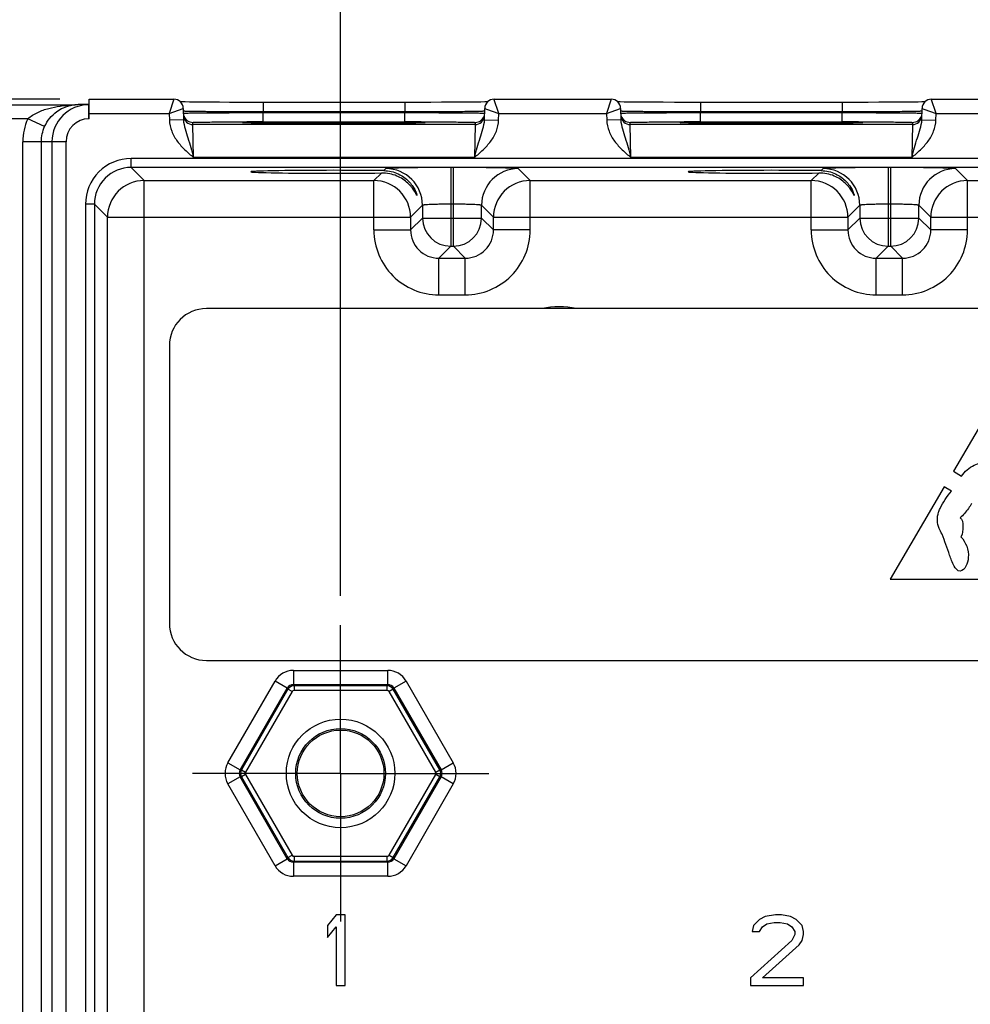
# Model space of a CAD drawing. Header units: inches. Extents: x 0 to 34, y 0 to 22.
# Tile 21 of 97: x 6.5 to 8.5, y 16 to 18.1. Entities that reach past the tile are written whole.
import ezdxf

# ---------------------------------------------------------------- set-up
doc = ezdxf.new("R2010")
doc.units = ezdxf.units.IN
doc.header["$LTSCALE"] = 1.87
doc.header["$MEASUREMENT"] = 0
doc.linetypes.add('CENTER', pattern=[0.6, 0.375, -0.075, 0.075, -0.075])
doc.layers.get('0').update_dxf_attribs({"linetype": 'CONTINUOUS'})
for name, color, linetype in [('02___PRT_ALL_AXES', 7, 'CONTINUOUS'), ('COSMETIC', 7, 'CONTINUOUS'), ('DATUMCURVES', 7, 'CONTINUOUS'), ('DIMENSIONS', 7, 'CONTINUOUS')]:
    doc.layers.add(name, color=color, linetype=linetype)
doc.styles.get("Standard").update_dxf_attribs({"font": 'txt', "width": 0.8})
doc.dimstyles.new('DIMSTYLE_1', dxfattribs={"dimtxt": 0.125, "dimasz": 0.18, "dimexe": 0.125, "dimexo": 0.0625, "dimgap": 0.09, "dimtad": 0, "dimtih": 1, "dimtoh": 1, "dimzin": 4, "dimdsep": 46, "dimtxsty": 'STANDARD', "dimblk": '_FILLED', "dimblk1": '_FILLED', "dimblk2": '_FILLED', "dimcen": 0.09, "dimadec": 0, "dimazin": 0, "dimtp": 0.001, "dimtm": 0.001, "dimtfac": 1, "dimtofl": 0, "dimtmove": 0, "dimatfit": 3, "dimldrblk": '_FILLED', "dimfxl": 1, "dimtolj": 1, "dimtzin": 4, "dimarcsym": 0})

# ---------------------------------------------------------------- blocks, each defined once
blk = doc.blocks.new('*D6')
at = {"layer": 'DIMENSIONS', "color": 2, "linetype": 'CONTINUOUS'}
blk.add_line((6.5686, 17.8816), (3.3074, 17.8816), dxfattribs=at)
at = {"layer": 'DIMENSIONS', "color": 2, "linetype": 'CONTINUOUS', "insert": (3.2449, 17.9441), "char_height": 0.125, "width": 1.125, "attachment_point": 3, "line_spacing_factor": 0.9}
blk.add_mtext('3.47{\\Ftxt.shx;\\W1.000000;\\H0.125000; }[88.1]', dxfattribs=at)
blk = doc.blocks.new('_FILLED')
at = {"color": 0, "linetype": 'BYBLOCK'}
blk.add_solid([(0, 0), (-1, 0.174), (-1, -0.174)], dxfattribs=at)
blk = doc.blocks.new('*D13')
at = {"layer": 'DIMENSIONS', "color": 2, "linetype": 'CONTINUOUS'}
blk.add_line((7.1657, 16.8258), (7.1657, 18.5573), dxfattribs=at)
at = {"layer": 'DIMENSIONS', "color": 2, "linetype": 'CONTINUOUS', "insert": (7.1032, 18.6198), "char_height": 0.125, "width": 1.125, "attachment_point": 1, "rotation": 90, "line_spacing_factor": 0.9}
blk.add_mtext('3.17{\\Ftxt.shx;\\W1.000000;\\H0.125000; }[80.5]', dxfattribs=at)
blk = doc.blocks.new('*D14')
at = {"layer": 'DIMENSIONS', "color": 2, "linetype": 'CONTINUOUS'}
blk.add_line((13.6658, 16.7838), (13.6658, 18.5573), dxfattribs=at)
at = {"layer": 'DIMENSIONS', "color": 2, "linetype": 'CONTINUOUS', "insert": (13.6033, 18.6198), "char_height": 0.125, "width": 1.225, "attachment_point": 1, "rotation": 90, "line_spacing_factor": 0.9}
blk.add_mtext('9.67{\\Ftxt.shx;\\W1.000000;\\H0.125000; }[245.6]', dxfattribs=at)
blk = doc.blocks.new('*D15')
at = {"layer": 'DIMENSIONS', "color": 2, "linetype": 'CONTINUOUS'}
blk.add_line((18.8868, 16.7838), (18.8868, 18.5573), dxfattribs=at)
at = {"layer": 'DIMENSIONS', "color": 2, "linetype": 'CONTINUOUS', "insert": (18.8243, 18.6198), "char_height": 0.125, "width": 1.325, "attachment_point": 1, "rotation": 90, "line_spacing_factor": 0.9}
blk.add_mtext('14.89{\\Ftxt.shx;\\W1.000000;\\H0.125000; }[378.3]', dxfattribs=at)

msp = doc.modelspace()

# ---------------------------------------------------------------- linework, layer by layer
at = {"color": 7, "linetype": 'CONTINUOUS'}
for p, q in [((6.6311, 17.8401), (6.6311, 17.8816)), ((6.6311, 17.8816), (6.8113, 17.8816)), ((6.8113, 17.8816), (6.8015, 17.8516)), ((7.5021, 17.8516), (7.492, 17.8823)), ((7.4923, 17.8816), (7.7413, 17.8816)), ((7.7413, 17.8816), (7.7315, 17.8516)), ((8.4321, 17.8516), (8.422, 17.8823)), ((8.4223, 17.8816), (8.6713, 17.8816)), ((4.1113, 17.8698), (6.5991, 17.8698)), ((6.5934, 17.8696), (6.5991, 17.8698)), ((6.5991, 17.8698), (6.601, 17.8698)), ((6.6306, 17.8701), (6.6075, 17.8701)), ((6.6306, 17.8401), (6.6306, 17.8701)), ((6.8015, 17.8516), (6.8312, 17.8619)), ((6.8273, 17.8759), (6.8252, 17.8759)), ((6.8351, 17.8758), (6.8273, 17.8759)), ((6.8313, 17.8619), (6.8317, 17.838)), ((6.8446, 17.8756), (6.8351, 17.8758)), ((6.8572, 17.8755), (6.8446, 17.8756)), ((6.872, 17.8754), (6.8572, 17.8755)), ((6.889, 17.8752), (6.872, 17.8754)), ((6.9082, 17.8751), (6.889, 17.8752)), ((6.9295, 17.875), (6.9082, 17.8751)), ((6.9725, 17.8749), (6.9461, 17.875)), ((6.9981, 17.8749), (6.9725, 17.8749)), ((7.3089, 17.8749), (6.9981, 17.8749)), ((7.0014, 17.8749), (7.0014, 17.8553)), ((7.3022, 17.8749), (7.3022, 17.8553)), ((7.3327, 17.8749), (7.3089, 17.8749)), ((7.3577, 17.875), (7.3327, 17.8749)), ((7.3807, 17.8751), (7.3577, 17.875)), ((7.4035, 17.8752), (7.3807, 17.8751)), ((7.4234, 17.8753), (7.4035, 17.8752)), ((7.439, 17.8754), (7.4234, 17.8753)), ((7.4532, 17.8756), (7.439, 17.8754)), ((7.4638, 17.8757), (7.4532, 17.8756)), ((7.4722, 17.8758), (7.4638, 17.8757)), ((7.4719, 17.838), (7.4723, 17.8619)), ((7.4784, 17.8759), (7.4722, 17.8758)), ((7.4723, 17.8619), (7.4761, 17.8606)), ((7.4761, 17.8606), (7.5021, 17.8516)), ((7.7315, 17.8516), (7.7612, 17.8619)), ((7.7602, 17.8758), (7.7552, 17.8759)), ((7.7686, 17.8757), (7.7602, 17.8758)), ((7.7613, 17.8619), (7.7617, 17.838)), ((7.78, 17.8756), (7.7686, 17.8757)), ((7.7936, 17.8754), (7.78, 17.8756)), ((7.8095, 17.8753), (7.7936, 17.8754)), ((7.8275, 17.8752), (7.8095, 17.8753)), ((7.8476, 17.8751), (7.8275, 17.8752)), ((7.9025, 17.8749), (7.8761, 17.875)), ((7.9281, 17.8749), (7.9025, 17.8749)), ((8.2389, 17.8749), (7.9281, 17.8749)), ((7.9314, 17.8749), (7.9314, 17.8553)), ((8.2322, 17.8749), (8.2322, 17.8553)), ((8.2627, 17.8749), (8.2389, 17.8749)), ((8.2877, 17.875), (8.2627, 17.8749)), ((8.3107, 17.8751), (8.2877, 17.875)), ((8.3335, 17.8752), (8.3107, 17.8751)), ((8.3534, 17.8753), (8.3335, 17.8752)), ((8.369, 17.8754), (8.3534, 17.8753)), ((8.3832, 17.8756), (8.369, 17.8754)), ((8.3938, 17.8757), (8.3832, 17.8756)), ((8.4022, 17.8758), (8.3938, 17.8757)), ((8.4019, 17.838), (8.4023, 17.8619)), ((8.4084, 17.8759), (8.4022, 17.8758)), ((8.4023, 17.8619), (8.4061, 17.8606)), ((8.4061, 17.8606), (8.4321, 17.8516)), ((6.5005, 17.8398), (4.1113, 17.8398)), ((6.5364, 17.8236), (6.5005, 17.8398)), ((6.6311, 17.8401), (6.6306, 17.8401)), ((6.6311, 17.8516), (6.8015, 17.8516)), ((6.8015, 17.8516), (6.8017, 17.8374)), ((6.8317, 17.838), (6.8017, 17.8374)), ((7.0014, 17.8553), (7.0014, 17.8533)), ((7.0014, 17.8553), (7.3022, 17.8553)), ((7.0014, 17.8337), (7.0014, 17.8533)), ((7.0014, 17.8533), (7.3021, 17.8533)), ((7.3022, 17.8553), (7.3021, 17.8533)), ((7.3021, 17.8337), (7.3021, 17.8533)), ((7.4719, 17.838), (7.5018, 17.8374)), ((7.5018, 17.8374), (7.5021, 17.8516)), ((7.5021, 17.8516), (7.7315, 17.8516)), ((7.7315, 17.8516), (7.7317, 17.8374)), ((7.7617, 17.838), (7.7317, 17.8374)), ((7.9314, 17.8553), (7.9314, 17.8533)), ((7.9314, 17.8553), (8.2322, 17.8553)), ((7.9314, 17.8337), (7.9314, 17.8533)), ((7.9314, 17.8533), (8.2321, 17.8533)), ((8.2322, 17.8553), (8.2321, 17.8533)), ((8.2321, 17.8337), (8.2321, 17.8533)), ((8.4019, 17.838), (8.4318, 17.8374)), ((8.4318, 17.8374), (8.4321, 17.8516)), ((8.4321, 17.8516), (8.6615, 17.8516)), ((6.8515, 17.8277), (6.8515, 17.8324)), ((7.452, 17.8277), (6.8515, 17.8277)), ((6.8531, 17.7577), (6.8515, 17.8277)), ((6.9608, 17.8316), (6.9606, 17.8316)), ((6.961, 17.8316), (6.9608, 17.8316)), ((6.9614, 17.8315), (6.961, 17.8316)), ((6.9619, 17.8315), (6.9614, 17.8315)), ((6.9626, 17.8315), (6.9619, 17.8315)), ((6.9636, 17.8314), (6.9626, 17.8315)), ((6.9652, 17.8314), (6.9636, 17.8314)), ((6.9676, 17.8313), (6.9652, 17.8314)), ((6.9709, 17.8312), (6.9676, 17.8313)), ((6.9768, 17.8311), (6.9709, 17.8312)), ((6.9849, 17.831), (6.9768, 17.8311)), ((6.9957, 17.8308), (6.9849, 17.831)), ((7.0088, 17.8307), (6.9957, 17.8308)), ((7.0014, 17.8337), (7.3021, 17.8337)), ((7.0243, 17.8306), (7.0088, 17.8307)), ((7.0424, 17.8304), (7.0243, 17.8306)), ((7.063, 17.8303), (7.0424, 17.8304)), ((7.0863, 17.8302), (7.063, 17.8303)), ((7.09, 17.8302), (7.0648, 17.8303)), ((7.1101, 17.8302), (7.0863, 17.8302)), ((7.0909, 17.8302), (7.09, 17.8302)), ((7.1359, 17.8301), (7.1101, 17.8302)), ((7.1645, 17.8301), (7.1359, 17.8301)), ((7.19, 17.8302), (7.1645, 17.8301)), ((7.2141, 17.8302), (7.19, 17.8302)), ((7.2136, 17.8302), (7.2058, 17.8302)), ((7.2144, 17.8302), (7.2136, 17.8302)), ((7.2365, 17.8303), (7.2141, 17.8302)), ((7.257, 17.8304), (7.2365, 17.8303)), ((7.2727, 17.8305), (7.257, 17.8304)), ((7.289, 17.8306), (7.2727, 17.8305)), ((7.3029, 17.8308), (7.289, 17.8306)), ((7.3146, 17.8309), (7.3029, 17.8308)), ((7.3241, 17.8311), (7.3146, 17.8309)), ((7.3311, 17.8312), (7.3241, 17.8311)), ((7.3353, 17.8313), (7.3311, 17.8312)), ((7.3378, 17.8314), (7.3353, 17.8313)), ((7.3395, 17.8314), (7.3378, 17.8314)), ((7.3407, 17.8315), (7.3395, 17.8314)), ((7.3415, 17.8315), (7.3407, 17.8315)), ((7.342, 17.8315), (7.3415, 17.8315)), ((7.3425, 17.8316), (7.342, 17.8315)), ((7.3427, 17.8316), (7.3425, 17.8316)), ((7.3429, 17.8316), (7.3427, 17.8316)), ((7.3431, 17.8316), (7.3429, 17.8316)), ((7.3432, 17.8316), (7.3431, 17.8316)), ((7.452, 17.8277), (7.4504, 17.7577)), ((7.4521, 17.8324), (7.452, 17.8277)), ((7.7815, 17.8277), (7.7815, 17.8324)), ((8.382, 17.8277), (7.7815, 17.8277)), ((7.7831, 17.7577), (7.7815, 17.8277)), ((7.8908, 17.8316), (7.8906, 17.8316)), ((7.891, 17.8316), (7.8908, 17.8316)), ((7.8914, 17.8315), (7.891, 17.8316)), ((7.8919, 17.8315), (7.8914, 17.8315)), ((7.8926, 17.8315), (7.8919, 17.8315)), ((7.8936, 17.8314), (7.8926, 17.8315)), ((7.8952, 17.8314), (7.8936, 17.8314)), ((7.8976, 17.8313), (7.8952, 17.8314)), ((7.9009, 17.8312), (7.8976, 17.8313)), ((7.9068, 17.8311), (7.9009, 17.8312)), ((7.9149, 17.831), (7.9068, 17.8311)), ((7.9257, 17.8308), (7.9149, 17.831)), ((7.9388, 17.8307), (7.9257, 17.8308)), ((7.9314, 17.8337), (8.2321, 17.8337)), ((7.9543, 17.8306), (7.9388, 17.8307)), ((7.9724, 17.8304), (7.9543, 17.8306)), ((7.993, 17.8303), (7.9724, 17.8304)), ((8.0163, 17.8302), (7.993, 17.8303)), ((8.02, 17.8302), (7.9948, 17.8303)), ((8.0401, 17.8302), (8.0163, 17.8302)), ((8.0209, 17.8302), (8.02, 17.8302)), ((8.0659, 17.8301), (8.0401, 17.8302)), ((8.0907, 17.8301), (8.0659, 17.8301)), ((8.1164, 17.8302), (8.0907, 17.8301)), ((8.1408, 17.8302), (8.1164, 17.8302)), ((8.1436, 17.8302), (8.1358, 17.8302)), ((8.1635, 17.8303), (8.1408, 17.8302)), ((8.1444, 17.8302), (8.1436, 17.8302)), ((8.1842, 17.8304), (8.1635, 17.8303)), ((8.204, 17.8305), (8.1842, 17.8304)), ((8.2329, 17.8308), (8.219, 17.8306)), ((8.2446, 17.8309), (8.2329, 17.8308)), ((8.2541, 17.8311), (8.2446, 17.8309)), ((8.2611, 17.8312), (8.2541, 17.8311)), ((8.2653, 17.8313), (8.2611, 17.8312)), ((8.2678, 17.8314), (8.2653, 17.8313)), ((8.2695, 17.8314), (8.2678, 17.8314)), ((8.2707, 17.8315), (8.2695, 17.8314)), ((8.2715, 17.8315), (8.2707, 17.8315)), ((8.272, 17.8315), (8.2715, 17.8315)), ((8.2725, 17.8316), (8.272, 17.8315)), ((8.2727, 17.8316), (8.2725, 17.8316)), ((8.2729, 17.8316), (8.2727, 17.8316)), ((8.2731, 17.8316), (8.2729, 17.8316)), ((8.2732, 17.8316), (8.2731, 17.8316)), ((8.382, 17.8277), (8.3804, 17.7577)), ((8.3821, 17.8324), (8.382, 17.8277)), ((6.4901, 14.5034), (6.4901, 17.7913)), ((6.5295, 17.7913), (6.4901, 17.7913)), ((6.5295, 14.5034), (6.5295, 17.7913)), ((6.5518, 17.7913), (6.5295, 17.7913)), ((6.5518, 17.7913), (6.5518, 14.5034)), ((6.5818, 17.7913), (6.5518, 17.7913)), ((6.5818, 17.7913), (6.5818, 14.5034)), ((6.7202, 17.7365), (6.7202, 17.7555)), ((19.6905, 17.7555), (6.7202, 17.7555)), ((7.4504, 17.7577), (6.8531, 17.7577)), ((8.3804, 17.7577), (7.7831, 17.7577)), ((6.748, 17.7087), (6.7202, 17.7365)), ((19.6905, 17.7365), (6.7202, 17.7365)), ((7.262, 17.7341), (7.2578, 17.7298)), ((7.4, 17.7364), (7.4, 17.5691)), ((7.4056, 17.7364), (7.4, 17.7364)), ((7.4056, 17.5691), (7.4056, 17.7364)), ((7.5689, 17.7087), (7.5435, 17.7341)), ((8.192, 17.7341), (8.1878, 17.7298)), ((8.33, 17.7364), (8.33, 17.5691)), ((8.3356, 17.7364), (8.33, 17.7364)), ((8.3356, 17.5691), (8.3356, 17.7364)), ((8.4989, 17.7087), (8.4735, 17.7341)), ((7.2528, 17.7248), (7.2366, 17.7087)), ((8.1828, 17.7248), (8.1666, 17.7087)), ((6.748, 14.586), (6.748, 17.7087)), ((6.748, 17.7087), (7.2366, 17.7087)), ((7.2366, 17.6037), (7.2366, 17.7087)), ((7.5689, 17.6037), (7.5689, 17.7087)), ((7.5689, 17.7087), (8.1666, 17.7087)), ((8.1666, 17.6037), (8.1666, 17.7087)), ((8.4989, 17.6037), (8.4989, 17.7087)), ((8.4989, 17.7087), (9.0966, 17.7087)), ((6.6232, 17.6585), (6.6232, 14.6362)), ((6.6422, 17.6585), (6.6232, 17.6585)), ((6.6422, 17.6585), (6.6422, 14.6362)), ((6.67, 17.6307), (6.6422, 17.6585)), ((7.34, 17.6561), (7.3146, 17.6307)), ((7.34, 17.6561), (7.34, 17.6291)), ((7.4056, 17.6585), (7.4, 17.6585)), ((7.4656, 17.6291), (7.4656, 17.6561)), ((7.4909, 17.6307), (7.4656, 17.6561)), ((8.27, 17.6561), (8.2446, 17.6307)), ((8.27, 17.6561), (8.27, 17.6291)), ((8.3356, 17.6585), (8.33, 17.6585)), ((8.3956, 17.6291), (8.3956, 17.6561)), ((8.4209, 17.6307), (8.3956, 17.6561)), ((6.67, 14.664), (6.67, 17.6307)), ((6.67, 17.6307), (7.3146, 17.6307)), ((7.3146, 17.6307), (7.3146, 17.6037)), ((7.34, 17.6291), (7.3146, 17.6037)), ((7.34, 17.6291), (7.4656, 17.6291)), ((7.4656, 17.6291), (7.4909, 17.6037)), ((7.4909, 17.6037), (7.4909, 17.6307)), ((7.4909, 17.6307), (8.2446, 17.6307)), ((8.2446, 17.6307), (8.2446, 17.6037)), ((8.27, 17.6291), (8.2446, 17.6037)), ((8.27, 17.6291), (8.3956, 17.6291)), ((8.3956, 17.6291), (8.4209, 17.6037)), ((8.4209, 17.6037), (8.4209, 17.6307)), ((8.4209, 17.6307), (9.1746, 17.6307)), ((7.2366, 17.6037), (7.3146, 17.6037)), ((7.5689, 17.6037), (7.4909, 17.6037)), ((8.1666, 17.6037), (8.2446, 17.6037)), ((8.4989, 17.6037), (8.4209, 17.6037)), ((7.4, 17.5691), (7.3746, 17.5437)), ((7.4, 17.5691), (7.4056, 17.5691)), ((7.4056, 17.5691), (7.4309, 17.5437)), ((8.33, 17.5691), (8.3046, 17.5437)), ((8.33, 17.5691), (8.3356, 17.5691)), ((8.3356, 17.5691), (8.3609, 17.5437)), ((7.3746, 17.4657), (7.3746, 17.5437)), ((7.3746, 17.5437), (7.4309, 17.5437)), ((7.4309, 17.4657), (7.4309, 17.5437)), ((8.3046, 17.4657), (8.3046, 17.5437)), ((8.3046, 17.5437), (8.3609, 17.5437)), ((8.3609, 17.4657), (8.3609, 17.5437)), ((7.3746, 17.4657), (7.4309, 17.4657)), ((8.3046, 17.4657), (8.3609, 17.4657)), ((19.5469, 17.4365), (6.8803, 17.4365)), ((6.8016, 17.3577), (6.8016, 16.7672)), ((6.8803, 16.6885), (19.5469, 16.6885)), ((7.0654, 16.6672), (7.0654, 16.6372)), ((7.0654, 16.6672), (7.2661, 16.6672)), ((7.2661, 16.6372), (7.2661, 16.6672)), ((6.9261, 16.4708), (7.0265, 16.6447)), ((7.0524, 16.6297), (7.0265, 16.6447)), ((7.3051, 16.6447), (7.2791, 16.6297)), ((7.3051, 16.6447), (7.4055, 16.4708)), ((6.9521, 16.4558), (7.0524, 16.6297)), ((7.0539, 16.6272), (6.9549, 16.4558)), ((7.0625, 16.6222), (6.9636, 16.4508)), ((7.0524, 16.6297), (7.0539, 16.6272)), ((7.0625, 16.6222), (7.0539, 16.6272)), ((7.0654, 16.6372), (7.0669, 16.6347)), ((7.0654, 16.6372), (7.2661, 16.6372)), ((7.0669, 16.6347), (7.0669, 16.6247)), ((7.2647, 16.6347), (7.0669, 16.6347)), ((7.2647, 16.6247), (7.0669, 16.6247)), ((7.2661, 16.6372), (7.2647, 16.6347)), ((7.2647, 16.6247), (7.2647, 16.6347)), ((7.2777, 16.6272), (7.269, 16.6222)), ((7.368, 16.4508), (7.269, 16.6222)), ((7.2791, 16.6297), (7.2777, 16.6272)), ((7.3766, 16.4558), (7.2777, 16.6272)), ((7.2791, 16.6297), (7.3795, 16.4558)), ((6.9261, 16.4708), (6.9521, 16.4558)), ((6.9521, 16.4558), (6.9549, 16.4558)), ((6.9549, 16.4558), (6.9636, 16.4508)), ((7.368, 16.4508), (7.3766, 16.4558)), ((7.3795, 16.4558), (7.3766, 16.4558)), ((7.3795, 16.4558), (7.4055, 16.4708)), ((6.9521, 16.4409), (6.9261, 16.4259)), ((7.0524, 16.267), (6.9521, 16.4409)), ((6.9521, 16.4409), (6.9549, 16.4409)), ((6.9636, 16.4458), (6.9549, 16.4409)), ((6.9549, 16.4409), (7.0539, 16.2695)), ((6.9636, 16.4458), (7.0625, 16.2745)), ((7.269, 16.2745), (7.368, 16.4458)), ((7.2777, 16.2695), (7.3766, 16.4409)), ((7.3795, 16.4409), (7.2791, 16.267)), ((7.3766, 16.4409), (7.368, 16.4458)), ((7.3795, 16.4409), (7.3766, 16.4409)), ((7.4055, 16.4259), (7.3795, 16.4409)), ((7.0265, 16.252), (6.9261, 16.4259)), ((7.4055, 16.4259), (7.3051, 16.252)), ((7.0265, 16.252), (7.0524, 16.267)), ((7.0524, 16.267), (7.0539, 16.2695)), ((7.0539, 16.2695), (7.0625, 16.2745)), ((7.0669, 16.272), (7.0669, 16.262)), ((7.0669, 16.272), (7.2647, 16.272)), ((7.2647, 16.262), (7.2647, 16.272)), ((7.269, 16.2745), (7.2777, 16.2695)), ((7.2791, 16.267), (7.2777, 16.2695)), ((7.2791, 16.267), (7.3051, 16.252)), ((7.0654, 16.2595), (7.0669, 16.262)), ((7.0654, 16.2595), (7.0654, 16.2295)), ((7.2661, 16.2595), (7.0654, 16.2595)), ((7.0669, 16.262), (7.2647, 16.262)), ((7.2661, 16.2595), (7.2647, 16.262)), ((7.2661, 16.2295), (7.2661, 16.2595)), ((7.2661, 16.2295), (7.0654, 16.2295)), ((7.1565, 16.1473), (7.1378, 16.125)), ((7.1753, 16.1473), (7.1565, 16.1473)), ((7.1753, 15.9973), (7.1753, 16.1473)), ((8.069, 16.1442), (8.0565, 16.1378)), ((8.0909, 16.1473), (8.069, 16.1442)), ((8.1034, 16.1473), (8.0909, 16.1473)), ((8.1222, 16.1442), (8.1034, 16.1473)), ((8.1347, 16.1378), (8.1222, 16.1442)), ((7.1378, 16.125), (7.1378, 16.0995)), ((7.1378, 16.0995), (7.1565, 16.1218)), ((7.1565, 16.1218), (7.1565, 15.9973)), ((8.044, 16.125), (8.0409, 16.1122)), ((8.0565, 16.1378), (8.044, 16.125)), ((8.0565, 16.1122), (8.0628, 16.1218)), ((8.0628, 16.1218), (8.0722, 16.1282)), ((8.0722, 16.1282), (8.0878, 16.1314)), ((8.0878, 16.1314), (8.1003, 16.1314)), ((8.1003, 16.1314), (8.1159, 16.1282)), ((8.1159, 16.1282), (8.1253, 16.1218)), ((8.1253, 16.1218), (8.1315, 16.1122)), ((8.1472, 16.125), (8.1347, 16.1378)), ((8.1503, 16.1122), (8.1472, 16.125)), ((8.0409, 16.1122), (8.0565, 16.1122)), ((8.1315, 16.1059), (8.1253, 16.0931)), ((8.1315, 16.1122), (8.1315, 16.1059)), ((8.1472, 16.0931), (8.1503, 16.1059)), ((8.1503, 16.1059), (8.1503, 16.1122)), ((8.1253, 16.0931), (8.0378, 16.0133)), ((8.0628, 16.0133), (8.1409, 16.0835)), ((8.1409, 16.0835), (8.1472, 16.0931)), ((7.1565, 15.9973), (7.1753, 15.9973)), ((8.0378, 16.0133), (8.0378, 15.9973)), ((8.0378, 15.9973), (8.1503, 15.9973)), ((8.1503, 16.0133), (8.0628, 16.0133)), ((8.1503, 15.9973), (8.1503, 16.0133))]:
    msp.add_line(p, q, dxfattribs=at)
for points in [[(6.9461, 17.875), (6.9315, 17.875), (6.9295, 17.875)], [(7.8761, 17.875), (7.8515, 17.8751), (7.8496, 17.8751), (7.8476, 17.8751)], [(6.9606, 17.8316), (6.9604, 17.8316), (6.9604, 17.8316), (6.9603, 17.8316)], [(7.3433, 17.8316), (7.3432, 17.8316), (7.3432, 17.8316)], [(7.8906, 17.8316), (7.8904, 17.8316), (7.8904, 17.8316), (7.8903, 17.8316)], [(8.219, 17.8306), (8.2052, 17.8305), (8.204, 17.8305)], [(8.2733, 17.8316), (8.2732, 17.8316), (8.2732, 17.8316)]]:
    msp.add_lwpolyline(points, dxfattribs=at)
for radius in [0.1154, 0.0954, 0.0921]:
    msp.add_circle((7.1658, 16.4483), radius, dxfattribs=at)
for centre, radius, start, end in [((6.8113, 17.8616), 0.02, 1.0014, 90.003), ((7.4923, 17.8616), 0.02, 89.9965, 178.9986), ((7.7413, 17.8616), 0.02, 1.0014, 90.003), ((8.4223, 17.8616), 0.02, 89.9965, 178.9986), ((6.6306, 17.7913), 0.0787, 89.9993, 179.9986), ((6.6082, 17.7913), 0.1181, 155.7657, 179.9984), ((6.6306, 17.7913), 0.0487, 89.9958, 179.9948), ((6.8516, 17.8524), 0.0201, 185.9764, 200.7377), ((6.8515, 17.8477), 0.02, 185.9442, 270.0012), ((6.8515, 17.8524), 0.02, 200.7819, 269.9982), ((7.452, 17.8477), 0.02, 269.9988, 354.0557), ((7.4521, 17.8524), 0.02, 270.0018, 339.2182), ((7.7816, 17.8524), 0.0201, 185.9764, 200.7377), ((7.7815, 17.8477), 0.02, 185.9442, 270.0012), ((7.7815, 17.8524), 0.02, 200.7819, 269.9982), ((8.382, 17.8477), 0.02, 269.9988, 354.0557), ((8.3821, 17.8524), 0.02, 270.0018, 339.2182), ((7.0011, 1.2048), 16.6289, 89.99887, 90.1204), ((7.1515, 39.2869), 21.4568, 269.83809, 270.00066), ((7.1525, 39.0167), 21.1866, 269.99809, 270.14427), ((7.3022, 0.9525), 16.8812, 89.88052, 90.00023), ((7.9311, 1.2048), 16.6289, 89.99887, 90.1204), ((8.0815, 39.2869), 21.4568, 269.83809, 270.00066), ((8.0825, 39.0167), 21.1866, 269.99809, 270.14427), ((8.2322, 0.9525), 16.8812, 89.88052, 90.00023), ((6.7202, 17.6585), 0.097, 89.9966, 180.0034), ((6.7202, 17.6586), 0.078, 89.9906, 180.0094), ((7.262, 17.6561), 0.078, 0.0209, 89.9791), ((7.5436, 17.6561), 0.078, 90.0209, 179.9791), ((8.192, 17.6561), 0.078, 0.0209, 89.9791), ((8.4736, 17.6561), 0.078, 90.0209, 179.9791), ((6.748, 17.6307), 0.078, 90.021, 179.979), ((7.2366, 17.6307), 0.078, 0.0209, 89.9791), ((7.5689, 17.6307), 0.078, 90.021, 179.979), ((8.1666, 17.6307), 0.078, 0.0209, 89.9791), ((8.4989, 17.6307), 0.078, 90.0209, 179.9791), ((7.4, 17.6291), 0.06, 180.0215, 269.9785), ((7.4055, 17.6291), 0.06, 270.0215, 359.9785), ((8.33, 17.6291), 0.06, 180.0215, 269.9785), ((8.3355, 17.6291), 0.06, 270.0215, 359.9785), ((7.3746, 17.6037), 0.138, 179.9968, 270.0032), ((7.3746, 17.6037), 0.06, 179.9647, 270.0353), ((7.4309, 17.6037), 0.138, 269.9968, 0.0032), ((7.431, 17.6037), 0.06, 269.9659, 0.0341), ((8.3046, 17.6037), 0.138, 179.9968, 270.0032), ((8.3046, 17.6037), 0.06, 179.9647, 270.0353), ((8.3609, 17.6037), 0.138, 269.9968, 0.0032), ((8.361, 17.6037), 0.06, 269.9659, 0.0341), ((6.8803, 17.3577), 0.0787, 90, 180), ((6.8803, 16.7672), 0.0787, 180, 270), ((7.0654, 16.6222), 0.045, 89.998, 150.002), ((7.2661, 16.6222), 0.045, 29.998, 90.002), ((7.0654, 16.6222), 0.0149, 89.9047, 150.0999), ((7.0669, 16.6197), 0.015, 90.028, 149.9708), ((7.0669, 16.6197), 0.005, 89.9975, 150.0025), ((7.2647, 16.6197), 0.015, 30.028, 89.9708), ((7.2647, 16.6197), 0.005, 29.9975, 90.0025), ((7.2662, 16.6222), 0.0149, 29.9048, 90.0999), ((6.965, 16.4483), 0.045, 149.998, 210.002), ((6.965, 16.4483), 0.0149, 149.9047, 210.0999), ((6.9679, 16.4483), 0.015, 150.028, 209.9708), ((7.3636, 16.4483), 0.015, 330.028, 29.9708), ((7.3666, 16.4483), 0.0149, 329.9047, 30.0999), ((7.3665, 16.4483), 0.045, 329.998, 30.002), ((6.9679, 16.4483), 0.005, 149.9975, 210.0025), ((7.3636, 16.4483), 0.005, 329.9975, 30.0025), ((7.0654, 16.2745), 0.0149, 209.9048, 270.0999), ((7.0669, 16.277), 0.015, 210.028, 269.9708), ((7.0669, 16.277), 0.005, 209.9975, 270.0025), ((7.2647, 16.277), 0.005, 269.9975, 330.0025), ((7.2647, 16.277), 0.015, 270.028, 329.9708), ((7.2662, 16.2745), 0.0149, 269.9047, 330.0999), ((7.0654, 16.2745), 0.045, 209.998, 270.002), ((7.2661, 16.2745), 0.045, 269.998, 330.002)]:
    msp.add_arc(centre, radius, start, end, dxfattribs=at)
for centre, major_axis, ratio, start_param, end_param in [((6.45, 17.7913), (0.1756, 0.0727), 0.171573, 0.392737, 0.46956), ((7.1518, 17.7274), (0.1771, 0), 0.017455, 0.92934, 5.318939), ((8.0818, 17.7274), (0.1771, 0), 0.017455, 0.92934, 5.318939)]:
    msp.add_ellipse(centre, major_axis=major_axis, ratio=ratio, start_param=start_param, end_param=end_param, dxfattribs=at)
for points, knots in [([(6.5005, 17.8398), (6.5066, 17.8457), (6.5213, 17.8545), (6.5526, 17.8653), (6.5772, 17.8687), (6.5934, 17.8696)], [0, 0, 0, 0, 0.25635, 0.507545, 1, 1, 1, 1]), ([(6.5364, 17.8236), (6.542, 17.8361), (6.5581, 17.8562), (6.5811, 17.8663), (6.5916, 17.8685)], [0, 0, 0, 0, 0.560336, 1, 1, 1, 1]), ([(6.5916, 17.8685), (6.5924, 17.8687), (6.5956, 17.8693), (6.5987, 17.8697), (6.601, 17.8698)], [0, 0, 0, 0, 0.274555, 1, 1, 1, 1]), ([(6.8314, 17.8569), (6.8314, 17.8568), (6.8318, 17.8569), (6.8323, 17.8567), (6.8334, 17.8567), (6.8348, 17.8566), (6.8366, 17.8566), (6.8398, 17.8565), (6.8448, 17.8564), (6.8519, 17.8562), (6.8605, 17.8561), (6.8704, 17.856), (6.8816, 17.8559), (6.8939, 17.8558), (6.9123, 17.8556), (6.9372, 17.8555), (6.9686, 17.8553), (6.9903, 17.8553), (7.0014, 17.8553)], [0, 0, 0, 0, 0.001269, 0.004904, 0.010927, 0.019331, 0.030094, 0.043192, 0.076265, 0.118231, 0.168685, 0.227145, 0.293046, 0.365752, 0.444565, 0.617421, 0.804963, 1, 1, 1, 1]), ([(7.3022, 17.8553), (7.3232, 17.8553), (7.3539, 17.8554), (7.393, 17.8556), (7.4181, 17.8558), (7.439, 17.8561), (7.4535, 17.8563), (7.4624, 17.8565), (7.4669, 17.8566), (7.47, 17.8567), (7.4715, 17.8568), (7.472, 17.8569)], [0, 0, 0, 0, 0.372158, 0.541364, 0.690991, 0.815629, 0.910768, 0.946154, 0.972968, 0.990968, 1, 1, 1, 1]), ([(7.7614, 17.8569), (7.7614, 17.8568), (7.7618, 17.8569), (7.7623, 17.8567), (7.7634, 17.8567), (7.7648, 17.8566), (7.7666, 17.8566), (7.7698, 17.8565), (7.7748, 17.8564), (7.7819, 17.8562), (7.7905, 17.8561), (7.8004, 17.856), (7.8116, 17.8559), (7.8239, 17.8558), (7.8423, 17.8556), (7.8672, 17.8555), (7.8986, 17.8553), (7.9203, 17.8553), (7.9314, 17.8553)], [0, 0, 0, 0, 0.001269, 0.004904, 0.010927, 0.019331, 0.030094, 0.043192, 0.076265, 0.118231, 0.168685, 0.227145, 0.293046, 0.365752, 0.444565, 0.617421, 0.804963, 1, 1, 1, 1]), ([(8.2322, 17.8553), (8.2532, 17.8553), (8.2839, 17.8554), (8.323, 17.8556), (8.3481, 17.8558), (8.369, 17.8561), (8.3835, 17.8563), (8.3924, 17.8565), (8.3969, 17.8566), (8.4, 17.8567), (8.4015, 17.8568), (8.402, 17.8569)], [0, 0, 0, 0, 0.372158, 0.541364, 0.690991, 0.815629, 0.910768, 0.946154, 0.972968, 0.990968, 1, 1, 1, 1]), ([(6.8017, 17.8374), (6.8019, 17.8293), (6.8054, 17.813), (6.8179, 17.7917), (6.8346, 17.7737), (6.8469, 17.763), (6.8531, 17.7577)], [0, 0, 0, 0, 0.249434, 0.499356, 0.749606, 1, 1, 1, 1]), ([(6.8315, 17.852), (6.8315, 17.8521), (6.8319, 17.852), (6.8324, 17.8522), (6.8335, 17.8522), (6.8348, 17.8522), (6.8367, 17.8523), (6.8399, 17.8523), (6.8449, 17.8524), (6.852, 17.8525), (6.8605, 17.8526), (6.8704, 17.8527), (6.8816, 17.8528), (6.8939, 17.8529), (6.9123, 17.853), (6.9372, 17.8531), (6.9687, 17.8532), (6.9904, 17.8533), (7.0014, 17.8533)], [0, 0, 0, 0, 0.001233, 0.004848, 0.010855, 0.019244, 0.029994, 0.043079, 0.076129, 0.118075, 0.168515, 0.226965, 0.292863, 0.365572, 0.444395, 0.617289, 0.804889, 1, 1, 1, 1]), ([(6.8317, 17.838), (6.8318, 17.8314), (6.835, 17.8183), (6.8413, 17.7991), (6.8473, 17.7788), (6.8511, 17.7648), (6.8531, 17.7577)], [0, 0, 0, 0, 0.237871, 0.478216, 0.733079, 1, 1, 1, 1]), ([(7.3021, 17.8533), (7.3132, 17.8533), (7.3349, 17.8532), (7.3664, 17.8531), (7.3912, 17.853), (7.4096, 17.8529), (7.4219, 17.8528), (7.4331, 17.8527), (7.443, 17.8526), (7.4516, 17.8525), (7.4587, 17.8524), (7.4637, 17.8523), (7.4669, 17.8523), (7.4687, 17.8522), (7.4701, 17.8522), (7.4712, 17.8522), (7.4717, 17.852), (7.4721, 17.8521), (7.4721, 17.852)], [0, 0, 0, 0, 0.195111, 0.382711, 0.555605, 0.634428, 0.707137, 0.773035, 0.831485, 0.881925, 0.923871, 0.956921, 0.970006, 0.980756, 0.989145, 0.995152, 0.998767, 1, 1, 1, 1]), ([(7.4504, 17.7577), (7.4524, 17.7648), (7.4562, 17.7788), (7.4622, 17.7991), (7.4685, 17.8183), (7.4717, 17.8314), (7.4719, 17.838)], [0, 0, 0, 0, 0.26692, 0.521785, 0.762128, 1, 1, 1, 1]), ([(7.4504, 17.7577), (7.4566, 17.763), (7.469, 17.7737), (7.4857, 17.7917), (7.4982, 17.813), (7.5017, 17.8293), (7.5018, 17.8374)], [0, 0, 0, 0, 0.250433, 0.500695, 0.750607, 1, 1, 1, 1]), ([(7.7317, 17.8374), (7.7319, 17.8293), (7.7354, 17.813), (7.7479, 17.7917), (7.7646, 17.7737), (7.7769, 17.763), (7.7831, 17.7577)], [0, 0, 0, 0, 0.249434, 0.499356, 0.749606, 1, 1, 1, 1]), ([(7.7615, 17.852), (7.7615, 17.8521), (7.7619, 17.852), (7.7624, 17.8522), (7.7635, 17.8522), (7.7648, 17.8522), (7.7667, 17.8523), (7.7699, 17.8523), (7.7749, 17.8524), (7.782, 17.8525), (7.7905, 17.8526), (7.8004, 17.8527), (7.8116, 17.8528), (7.8239, 17.8529), (7.8423, 17.853), (7.8672, 17.8531), (7.8987, 17.8532), (7.9204, 17.8533), (7.9314, 17.8533)], [0, 0, 0, 0, 0.001233, 0.004848, 0.010855, 0.019244, 0.029994, 0.043079, 0.076129, 0.118075, 0.168515, 0.226965, 0.292863, 0.365572, 0.444395, 0.617289, 0.804889, 1, 1, 1, 1]), ([(7.7617, 17.838), (7.7618, 17.8314), (7.765, 17.8183), (7.7713, 17.7991), (7.7773, 17.7788), (7.7811, 17.7648), (7.7831, 17.7577)], [0, 0, 0, 0, 0.237871, 0.478216, 0.733079, 1, 1, 1, 1]), ([(8.2321, 17.8533), (8.2432, 17.8533), (8.2649, 17.8532), (8.2964, 17.8531), (8.3212, 17.853), (8.3396, 17.8529), (8.3519, 17.8528), (8.3631, 17.8527), (8.373, 17.8526), (8.3816, 17.8525), (8.3887, 17.8524), (8.3937, 17.8523), (8.3969, 17.8523), (8.3987, 17.8522), (8.4001, 17.8522), (8.4012, 17.8522), (8.4017, 17.852), (8.4021, 17.8521), (8.4021, 17.852)], [0, 0, 0, 0, 0.195111, 0.382711, 0.555605, 0.634428, 0.707137, 0.773035, 0.831485, 0.881925, 0.923871, 0.956921, 0.970006, 0.980756, 0.989145, 0.995152, 0.998767, 1, 1, 1, 1]), ([(8.3804, 17.7577), (8.3824, 17.7648), (8.3862, 17.7788), (8.3922, 17.7991), (8.3985, 17.8183), (8.4017, 17.8314), (8.4019, 17.838)], [0, 0, 0, 0, 0.26692, 0.521785, 0.762128, 1, 1, 1, 1]), ([(8.3804, 17.7577), (8.3866, 17.763), (8.399, 17.7737), (8.4157, 17.7917), (8.4282, 17.813), (8.4317, 17.8293), (8.4318, 17.8374)], [0, 0, 0, 0, 0.250433, 0.500695, 0.750607, 1, 1, 1, 1]), ([(6.8515, 17.8324), (6.8515, 17.8324), (6.8517, 17.8324), (6.852, 17.8325), (6.8527, 17.8325), (6.8536, 17.8326), (6.8548, 17.8326), (6.8568, 17.8327), (6.86, 17.8328), (6.8646, 17.8329), (6.8701, 17.833), (6.8765, 17.8331), (6.8868, 17.8332), (6.9015, 17.8334), (6.9211, 17.8335), (6.943, 17.8336), (6.9582, 17.8336), (6.9661, 17.8336)], [0, 0, 0, 0, 0.001224, 0.00465, 0.010321, 0.01824, 0.028394, 0.040766, 0.072077, 0.111958, 0.16014, 0.216285, 0.280008, 0.428364, 0.6011, 0.793426, 1, 1, 1, 1]), ([(6.9664, 17.8313), (6.9636, 17.8314), (6.9526, 17.8318), (6.9635, 17.8322), (6.9662, 17.8323)], [0, 0, 0, 0, 0.506957, 1, 1, 1, 1]), ([(6.9662, 17.8323), (6.9751, 17.8326), (6.9984, 17.8329), (7.0603, 17.8334), (7.1132, 17.8335), (7.1518, 17.8335)], [0, 0, 0, 0, 0.144834, 0.376551, 1, 1, 1, 1]), ([(7.0648, 17.8303), (7.0444, 17.8304), (7.0116, 17.8306), (6.9788, 17.831), (6.9664, 17.8313)], [0, 0, 0, 0, 0.622035, 1, 1, 1, 1]), ([(7.1518, 17.8335), (7.1902, 17.8335), (7.243, 17.8334), (7.3048, 17.8329), (7.3281, 17.8326), (7.3371, 17.8323)], [0, 0, 0, 0, 0.622443, 0.85433, 1, 1, 1, 1]), ([(7.3374, 17.8313), (7.3221, 17.8309), (7.2811, 17.8306), (7.2401, 17.8303), (7.2144, 17.8302)], [0, 0, 0, 0, 0.373943, 1, 1, 1, 1]), ([(7.3371, 17.8323), (7.3399, 17.8322), (7.351, 17.8318), (7.3401, 17.8314), (7.3374, 17.8313)], [0, 0, 0, 0, 0.507698, 1, 1, 1, 1]), ([(7.3374, 17.8336), (7.3453, 17.8336), (7.3606, 17.8336), (7.3824, 17.8335), (7.4021, 17.8334), (7.4168, 17.8332), (7.427, 17.8331), (7.4334, 17.833), (7.439, 17.8329), (7.4435, 17.8328), (7.4467, 17.8327), (7.4488, 17.8326), (7.4499, 17.8326), (7.4508, 17.8325), (7.4515, 17.8325), (7.4518, 17.8324), (7.4521, 17.8324), (7.4521, 17.8324)], [0, 0, 0, 0, 0.206573, 0.398898, 0.571634, 0.71999, 0.783713, 0.839858, 0.88804, 0.927922, 0.959234, 0.971605, 0.98176, 0.989679, 0.99535, 0.998776, 1, 1, 1, 1]), ([(7.7815, 17.8324), (7.7815, 17.8324), (7.7817, 17.8324), (7.782, 17.8325), (7.7827, 17.8325), (7.7836, 17.8326), (7.7848, 17.8326), (7.7868, 17.8327), (7.79, 17.8328), (7.7946, 17.8329), (7.8001, 17.833), (7.8065, 17.8331), (7.8168, 17.8332), (7.8315, 17.8334), (7.8511, 17.8335), (7.873, 17.8336), (7.8882, 17.8336), (7.8961, 17.8336)], [0, 0, 0, 0, 0.001224, 0.00465, 0.010321, 0.01824, 0.028394, 0.040766, 0.072077, 0.111958, 0.16014, 0.216285, 0.280008, 0.428364, 0.6011, 0.793426, 1, 1, 1, 1]), ([(7.8964, 17.8313), (7.8936, 17.8314), (7.8826, 17.8318), (7.8935, 17.8322), (7.8962, 17.8323)], [0, 0, 0, 0, 0.506957, 1, 1, 1, 1]), ([(7.8962, 17.8323), (7.9051, 17.8326), (7.9284, 17.8329), (7.9903, 17.8334), (8.0432, 17.8335), (8.0818, 17.8335)], [0, 0, 0, 0, 0.144834, 0.376551, 1, 1, 1, 1]), ([(7.9948, 17.8303), (7.9744, 17.8304), (7.9416, 17.8306), (7.9088, 17.831), (7.8964, 17.8313)], [0, 0, 0, 0, 0.622035, 1, 1, 1, 1]), ([(8.0818, 17.8335), (8.1202, 17.8335), (8.173, 17.8334), (8.2348, 17.8329), (8.2581, 17.8326), (8.2671, 17.8323)], [0, 0, 0, 0, 0.622443, 0.85433, 1, 1, 1, 1]), ([(8.2674, 17.8313), (8.2521, 17.8309), (8.2111, 17.8306), (8.1701, 17.8303), (8.1444, 17.8302)], [0, 0, 0, 0, 0.373943, 1, 1, 1, 1]), ([(8.2671, 17.8323), (8.2699, 17.8322), (8.281, 17.8318), (8.2701, 17.8314), (8.2674, 17.8313)], [0, 0, 0, 0, 0.507698, 1, 1, 1, 1]), ([(8.2674, 17.8336), (8.2753, 17.8336), (8.2906, 17.8336), (8.3124, 17.8335), (8.3321, 17.8334), (8.3468, 17.8332), (8.357, 17.8331), (8.3634, 17.833), (8.369, 17.8329), (8.3735, 17.8328), (8.3767, 17.8327), (8.3788, 17.8326), (8.3799, 17.8326), (8.3808, 17.8325), (8.3815, 17.8325), (8.3818, 17.8324), (8.3821, 17.8324), (8.3821, 17.8324)], [0, 0, 0, 0, 0.206573, 0.398898, 0.571634, 0.71999, 0.783713, 0.839858, 0.88804, 0.927922, 0.959234, 0.971605, 0.98176, 0.989679, 0.99535, 0.998776, 1, 1, 1, 1]), ([(7.4, 17.7364), (7.3911, 17.7364), (7.3737, 17.7364), (7.3484, 17.7363), (7.325, 17.7361), (7.3072, 17.7358), (7.2945, 17.7356), (7.2864, 17.7354), (7.2795, 17.7352), (7.2736, 17.735), (7.2689, 17.7348), (7.2658, 17.7346), (7.2639, 17.7344), (7.263, 17.7343), (7.2624, 17.7342), (7.2621, 17.7341), (7.262, 17.7341)], [0, 0, 0, 0, 0.192891, 0.378526, 0.549945, 0.700693, 0.766512, 0.825116, 0.875955, 0.918551, 0.952509, 0.977514, 0.986589, 0.993353, 0.997807, 1, 1, 1, 1]), ([(7.5435, 17.7341), (7.5435, 17.7341), (7.5431, 17.7342), (7.5426, 17.7343), (7.5416, 17.7344), (7.5398, 17.7346), (7.5366, 17.7348), (7.532, 17.735), (7.5261, 17.7352), (7.5191, 17.7354), (7.511, 17.7356), (7.4984, 17.7358), (7.4805, 17.7361), (7.4572, 17.7363), (7.4319, 17.7364), (7.4144, 17.7364), (7.4056, 17.7364)], [0, 0, 0, 0, 0.002193, 0.006647, 0.013411, 0.022486, 0.047491, 0.081449, 0.124045, 0.174884, 0.233488, 0.299307, 0.450055, 0.621474, 0.807109, 1, 1, 1, 1]), ([(8.33, 17.7364), (8.3211, 17.7364), (8.3037, 17.7364), (8.2784, 17.7363), (8.255, 17.7361), (8.2372, 17.7358), (8.2245, 17.7356), (8.2164, 17.7354), (8.2095, 17.7352), (8.2036, 17.735), (8.1989, 17.7348), (8.1958, 17.7346), (8.1939, 17.7344), (8.193, 17.7343), (8.1924, 17.7342), (8.1921, 17.7341), (8.192, 17.7341)], [0, 0, 0, 0, 0.192891, 0.378526, 0.549945, 0.700693, 0.766512, 0.825116, 0.875955, 0.918551, 0.952509, 0.977514, 0.986589, 0.993353, 0.997807, 1, 1, 1, 1]), ([(8.4735, 17.7341), (8.4735, 17.7341), (8.4731, 17.7342), (8.4726, 17.7343), (8.4716, 17.7344), (8.4698, 17.7346), (8.4666, 17.7348), (8.462, 17.735), (8.4561, 17.7352), (8.4491, 17.7354), (8.441, 17.7356), (8.4284, 17.7358), (8.4105, 17.7361), (8.3872, 17.7363), (8.3619, 17.7364), (8.3444, 17.7364), (8.3356, 17.7364)], [0, 0, 0, 0, 0.002193, 0.006647, 0.013411, 0.022486, 0.047491, 0.081449, 0.124045, 0.174884, 0.233488, 0.299307, 0.450055, 0.621474, 0.807109, 1, 1, 1, 1]), ([(7.328, 17.6775), (7.328, 17.6774), (7.3281, 17.6773), (7.3279, 17.6773), (7.3278, 17.6775), (7.3276, 17.6778), (7.3272, 17.6785), (7.3266, 17.6796), (7.3259, 17.6809), (7.3247, 17.6832), (7.3228, 17.6864), (7.3201, 17.6905), (7.3168, 17.6948), (7.313, 17.6992), (7.307, 17.7052), (7.298, 17.7122), (7.2851, 17.719), (7.2698, 17.7238), (7.2586, 17.7249), (7.2528, 17.7248)], [0, 0, 0, 0, 0.001227, 0.001933, 0.003552, 0.006307, 0.015176, 0.028203, 0.044786, 0.064311, 0.11032, 0.163239, 0.221276, 0.283424, 0.349132, 0.49033, 0.644891, 0.814188, 1, 1, 1, 1]), ([(7.2578, 17.7298), (7.2683, 17.7297), (7.2837, 17.7262), (7.3005, 17.7163), (7.3103, 17.7079), (7.3178, 17.6988), (7.3226, 17.6912), (7.3253, 17.6855), (7.3268, 17.6819), (7.3276, 17.6793), (7.3281, 17.6779), (7.328, 17.6775)], [0, 0, 0, 0, 0.337578, 0.486404, 0.623742, 0.749964, 0.862771, 0.911925, 0.953601, 0.984381, 1, 1, 1, 1]), ([(8.258, 17.6775), (8.258, 17.6774), (8.2581, 17.6773), (8.2579, 17.6773), (8.2578, 17.6775), (8.2576, 17.6778), (8.2572, 17.6785), (8.2566, 17.6796), (8.2559, 17.6809), (8.2547, 17.6832), (8.2528, 17.6864), (8.2501, 17.6905), (8.2468, 17.6948), (8.243, 17.6992), (8.237, 17.7052), (8.228, 17.7122), (8.2151, 17.719), (8.1998, 17.7238), (8.1886, 17.7249), (8.1828, 17.7248)], [0, 0, 0, 0, 0.001227, 0.001933, 0.003552, 0.006307, 0.015176, 0.028203, 0.044786, 0.064311, 0.11032, 0.163239, 0.221276, 0.283424, 0.349132, 0.49033, 0.644891, 0.814188, 1, 1, 1, 1]), ([(8.1878, 17.7298), (8.1983, 17.7297), (8.2137, 17.7262), (8.2305, 17.7163), (8.2403, 17.7079), (8.2478, 17.6988), (8.2526, 17.6912), (8.2553, 17.6855), (8.2568, 17.6819), (8.2576, 17.6793), (8.2581, 17.6779), (8.258, 17.6775)], [0, 0, 0, 0, 0.337578, 0.486404, 0.623742, 0.749964, 0.862771, 0.911925, 0.953601, 0.984381, 1, 1, 1, 1]), ([(7.4, 17.6585), (7.3961, 17.6585), (7.3886, 17.6584), (7.3776, 17.6583), (7.3674, 17.6581), (7.3585, 17.6578), (7.3519, 17.6575), (7.3476, 17.6572), (7.345, 17.657), (7.343, 17.6568), (7.3415, 17.6566), (7.3406, 17.6564), (7.3401, 17.6562), (7.34, 17.6561)], [0, 0, 0, 0, 0.192564, 0.377879, 0.549002, 0.699502, 0.823758, 0.874563, 0.917169, 0.951199, 0.976366, 0.992535, 1, 1, 1, 1]), ([(7.4656, 17.6561), (7.4655, 17.6562), (7.465, 17.6564), (7.4641, 17.6566), (7.4625, 17.6568), (7.4605, 17.657), (7.458, 17.6572), (7.4536, 17.6575), (7.4471, 17.6578), (7.4382, 17.6581), (7.428, 17.6583), (7.417, 17.6584), (7.4094, 17.6585), (7.4056, 17.6585)], [0, 0, 0, 0, 0.007465, 0.023634, 0.048801, 0.082831, 0.125437, 0.176242, 0.300498, 0.450998, 0.622121, 0.807436, 1, 1, 1, 1]), ([(8.33, 17.6585), (8.3261, 17.6585), (8.3186, 17.6584), (8.3076, 17.6583), (8.2974, 17.6581), (8.2885, 17.6578), (8.2819, 17.6575), (8.2776, 17.6572), (8.275, 17.657), (8.273, 17.6568), (8.2715, 17.6566), (8.2706, 17.6564), (8.2701, 17.6562), (8.27, 17.6561)], [0, 0, 0, 0, 0.192564, 0.377879, 0.549002, 0.699502, 0.823758, 0.874563, 0.917169, 0.951199, 0.976366, 0.992535, 1, 1, 1, 1]), ([(8.3956, 17.6561), (8.3955, 17.6562), (8.395, 17.6564), (8.3941, 17.6566), (8.3925, 17.6568), (8.3905, 17.657), (8.388, 17.6572), (8.3836, 17.6575), (8.3771, 17.6578), (8.3682, 17.6581), (8.358, 17.6583), (8.347, 17.6584), (8.3394, 17.6585), (8.3356, 17.6585)], [0, 0, 0, 0, 0.007465, 0.023634, 0.048801, 0.082831, 0.125437, 0.176242, 0.300498, 0.450998, 0.622121, 0.807436, 1, 1, 1, 1])]:
    msp.add_open_spline(points, degree=3, knots=knots, dxfattribs=at)
for points in [[(6.5991, 17.8698), (6.5991, 17.8698), (6.5991, 17.8698), (6.5991, 17.8698)], [(6.8312, 17.8619), (6.8312, 17.8619), (6.8313, 17.8619), (6.8313, 17.8619)], [(7.7612, 17.8619), (7.7612, 17.8619), (7.7613, 17.8619), (7.7613, 17.8619)], [(6.5295, 17.7913), (6.5295, 17.8023), (6.5319, 17.8136), (6.5364, 17.8236)]]:
    msp.add_open_spline(points, degree=3, dxfattribs=at)
at = {"layer": '02___PRT_ALL_AXES', "color": 7, "linetype": 'CENTER'}
for q in [(7.1657, 16.7633), (6.8507, 16.4483), (7.1657, 16.1333), (7.4807, 16.4483)]:
    msp.add_line((7.1657, 16.4483), q, dxfattribs=at)
at = {"layer": 'COSMETIC', "color": 7, "linetype": 'CONTINUOUS'}
msp.add_arc((7.6308, 17.2653), 0.175, 77.993, 102.007, dxfattribs=at)
at = {"layer": 'DATUMCURVES', "color": 40, "linetype": 'CONTINUOUS'}
for p, q in [((8.5712, 17.265), (8.469, 17.0908)), ((8.469, 17.0908), (8.4864, 17.0801)), ((8.4495, 17.0576), (8.3342, 16.861)), ((8.4648, 17.0483), (8.4495, 17.0576)), ((8.3342, 16.861), (8.7702, 16.861))]:
    msp.add_line(p, q, dxfattribs=at)
for points, knots in [([(8.4864, 17.0801), (8.4928, 17.0902), (8.5183, 17.1127), (8.5518, 17.11), (8.5712, 17.1111)], [0, 0, 0, 0, 0.380366, 1, 1, 1, 1]), ([(8.4374, 17.0034), (8.4383, 17.0061), (8.4447, 17.0225), (8.4556, 17.0368), (8.4648, 17.0483)], [0, 0, 0, 0, 0.162415, 1, 1, 1, 1]), ([(8.5077, 17.022), (8.5055, 17.0185), (8.4985, 17.0077), (8.4903, 16.9972), (8.4832, 16.9918)], [0, 0, 0, 0, 0.315023, 1, 1, 1, 1]), ([(8.445, 16.9572), (8.4423, 16.9609), (8.4346, 16.975), (8.4338, 16.9926), (8.4374, 17.0034)], [0, 0, 0, 0, 0.287303, 1, 1, 1, 1]), ([(8.4832, 16.9918), (8.4889, 16.989), (8.4895, 16.9713), (8.489, 16.9579), (8.4851, 16.9514)], [0, 0, 0, 0, 0.455505, 1, 1, 1, 1]), ([(8.4832, 16.8783), (8.4777, 16.8783), (8.4674, 16.8919), (8.4592, 16.9189), (8.4502, 16.9422), (8.445, 16.9572)], [0, 0, 0, 0, 0.184442, 0.468536, 1, 1, 1, 1]), ([(8.4851, 16.9514), (8.4953, 16.9394), (8.5071, 16.9142), (8.4942, 16.8802), (8.4832, 16.8783)], [0, 0, 0, 0, 0.58437, 1, 1, 1, 1])]:
    msp.add_open_spline(points, degree=3, knots=knots, dxfattribs=at)

# ---------------------------------------------------------------- dimensions: what is measured, and where the dimension line sits
at = {"layer": 'DIMENSIONS', "color": 2, "linetype": 'CONTINUOUS'}
for feature_location, offset, dtype, origin, picture, middle in [((18.8868, 16.7838), (0, 1.7735), 1, (3.9946, 16.7213), '*D15', (18.8868, 19.2823)), ((13.6658, 16.7838), (0, 1.7735), 1, (3.9946, 16.7213), '*D14', (13.6658, 19.2323)), ((7.1657, 16.8258), (0, 1.7315), 1, (3.9946, 16.7633), '*D13', (7.1657, 19.1823)), ((6.5686, 17.8816), (-3.2612, 0), 0, (6.6311, 14.4131), '*D6', (2.6824, 17.8816))]:
    dim = msp.add_ordinate_dim(feature_location=feature_location, offset=offset, dtype=dtype, origin=origin, dimstyle='DIMSTYLE_1', override={"dimtad": 1, "dimtih": 0, "dimtoh": 0}, dxfattribs=at)
    dim.commit()
    dim.dimension.update_dxf_attribs({"geometry": picture, "text_midpoint": middle})

doc.saveas('drawing.dxf')
